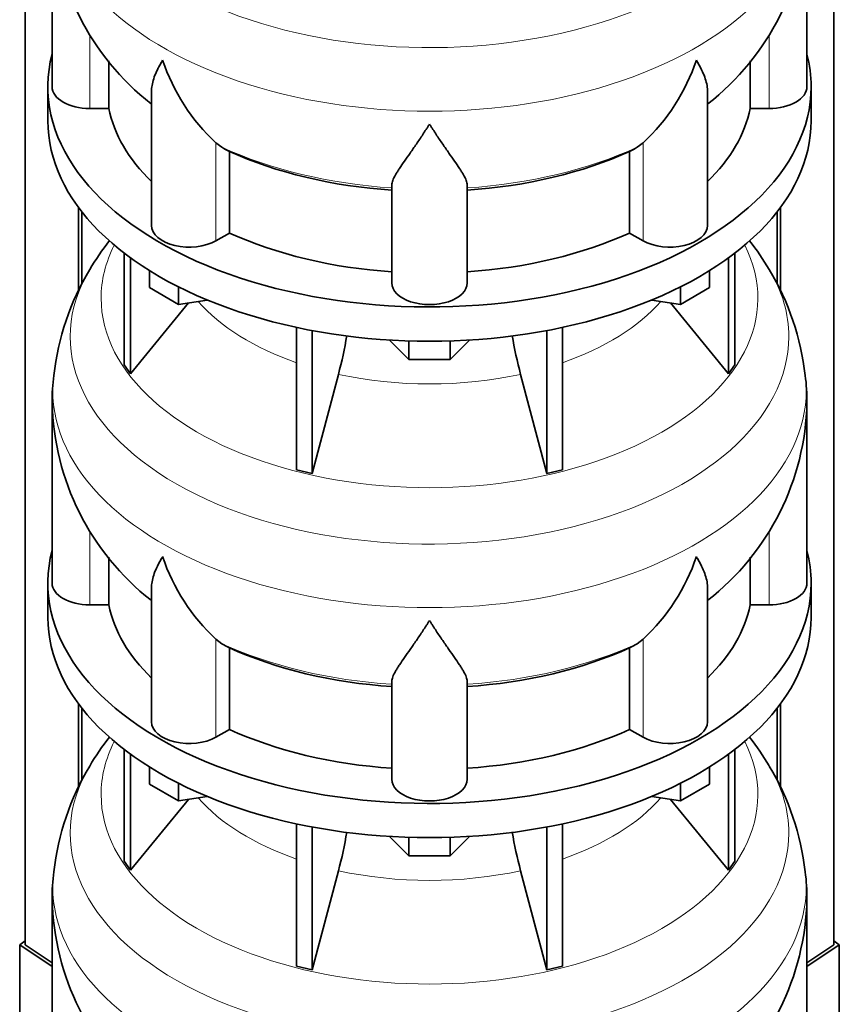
# Model space of a CAD drawing. Header units: millimetres. Extents: x 160 to 768, y -1047 to 1361.
# Tile 5 of 16: x 572 to 768, y -794 to -559. Entities that reach past the tile are written whole.
import ezdxf

# ---------------------------------------------------------------- set-up
doc = ezdxf.new("R2010")
doc.units = ezdxf.units.MM
for name, color, linetype in [('LOW_134-4', 7, 'Continuous'), ('VSI134_DIFFUSORE', 7, 'Continuous'), ('VSI134_TERMINALE', 7, 'Continuous')]:
    doc.layers.add(name, color=color, linetype=linetype)

# ---------------------------------------------------------------- blocks, each defined once
blk = doc.blocks.new('SE4')
at = {"layer": 'LOW_134-4', "color": 7, "linetype": 'Continuous', "lineweight": 35}
for p, q in [((573.42, -779.82), (573.42, -293.66)), ((766.28, -779.82), (766.28, -293.66)), ((586.17, -603.97), (586.17, -623.75)), ((586.93, -604.96), (586.93, -622.28)), ((752.77, -604.96), (752.77, -622.25)), ((753.53, -603.97), (753.53, -623.77)), ((586.17, -722.36), (586.17, -742.14)), ((753.53, -722.36), (753.53, -742.16)), ((586.93, -723.35), (586.93, -740.68)), ((752.77, -723.35), (752.77, -740.65))]:
    blk.add_line(p, q, dxfattribs=at)
at = {"layer": 'VSI134_DIFFUSORE', "color": 7, "linetype": 'Continuous', "lineweight": 35}
for p, q in [((579.85, -532.1), (579.85, -575.15)), ((759.85, -575.15), (759.85, -532.1)), ((593.38, -580.35), (593.38, -568.98)), ((746.32, -568.95), (746.32, -580.35)), ((578.85, -575.15), (578.85, -583.32)), ((760.85, -583.32), (760.85, -575.15)), ((603.57, -576.09), (603.57, -608.22)), ((736.13, -608.22), (736.13, -576.08)), ((588.85, -580.35), (593.38, -580.35)), ((746.32, -580.35), (750.85, -580.35)), ((620.36, -589.6), (618.94, -588.55)), ((720.76, -588.55), (719.34, -589.6)), ((622.14, -610.05), (622.14, -590.57)), ((717.56, -590.57), (717.56, -610.05)), ((660.85, -621.92), (660.85, -598.57)), ((678.85, -621.92), (678.85, -598.57)), ((618.94, -611.9), (622.14, -610.05)), ((717.56, -610.05), (720.76, -611.9)), ((597.02, -614.82), (597.02, -641.5)), ((742.68, -614.82), (742.68, -641.5)), ((598.55, -615.97), (598.55, -643.63)), ((741.15, -615.97), (741.15, -643.63)), ((603.09, -623.08), (603.09, -619.02)), ((736.61, -623.08), (736.61, -619.02)), ((610.03, -627.09), (603.09, -623.08)), ((610.03, -627.09), (610.03, -622.91)), ((729.67, -627.09), (729.67, -622.91)), ((736.61, -623.08), (729.67, -627.09)), ((598.55, -643.63), (612.41, -626.72)), ((616.86, -626.03), (610.03, -627.09)), ((729.67, -627.09), (722.84, -626.03)), ((727.29, -626.72), (741.15, -643.63)), ((638.15, -632.57), (638.15, -666.5)), ((641.85, -633.31), (641.85, -667.38)), ((697.85, -633.31), (697.85, -667.38)), ((701.55, -632.57), (701.55, -666.5)), ((664.94, -640.22), (660.29, -635.57)), ((664.94, -640.22), (664.94, -635.78)), ((679.41, -635.57), (674.76, -640.22)), ((674.76, -640.22), (674.76, -635.78)), ((674.76, -640.22), (664.94, -640.22)), ((597.02, -641.5), (598.55, -643.63)), ((741.15, -643.63), (742.68, -641.5)), ((641.85, -667.38), (648.13, -643.76)), ((691.57, -643.76), (697.85, -667.38)), ((579.85, -650.49), (579.85, -693.55)), ((759.85, -693.55), (759.85, -650.49)), ((638.15, -666.5), (641.85, -667.38)), ((697.85, -667.38), (701.55, -666.5)), ((593.38, -698.74), (593.38, -687.38)), ((746.32, -687.34), (746.32, -698.74)), ((578.85, -693.55), (578.85, -701.71)), ((603.57, -694.48), (603.57, -726.61)), ((736.13, -726.61), (736.13, -694.47)), ((760.85, -701.71), (760.85, -693.55)), ((588.85, -698.74), (593.38, -698.74)), ((746.32, -698.74), (750.85, -698.74)), ((620.36, -707.99), (618.94, -706.94)), ((622.14, -728.44), (622.14, -708.96)), ((717.56, -708.96), (717.56, -728.44)), ((720.76, -706.94), (719.34, -707.99)), ((660.85, -740.31), (660.85, -716.96)), ((678.85, -740.31), (678.85, -716.96)), ((618.94, -730.29), (622.14, -728.44)), ((717.56, -728.44), (720.76, -730.29)), ((597.02, -733.21), (597.02, -759.89)), ((598.55, -734.36), (598.55, -762.02)), ((741.15, -734.36), (741.15, -762.02)), ((742.68, -733.21), (742.68, -759.89)), ((603.09, -741.47), (603.09, -737.42)), ((736.61, -741.47), (736.61, -737.42)), ((610.03, -745.48), (603.09, -741.47)), ((610.03, -745.48), (610.03, -741.3)), ((729.67, -745.48), (729.67, -741.3)), ((736.61, -741.47), (729.67, -745.48)), ((598.55, -762.02), (612.41, -745.11)), ((616.86, -744.42), (610.03, -745.48)), ((729.67, -745.48), (722.84, -744.42)), ((727.29, -745.11), (741.15, -762.02)), ((638.15, -750.96), (638.15, -784.89)), ((701.55, -750.96), (701.55, -784.89)), ((641.85, -751.7), (641.85, -785.77)), ((697.85, -751.7), (697.85, -785.77)), ((664.94, -758.61), (660.29, -753.96)), ((664.94, -758.61), (664.94, -754.17)), ((679.41, -753.96), (674.76, -758.61)), ((674.76, -758.61), (674.76, -754.17)), ((597.02, -759.89), (598.55, -762.02)), ((674.76, -758.61), (664.94, -758.61)), ((741.15, -762.02), (742.68, -759.89)), ((641.85, -785.77), (648.13, -762.15)), ((691.57, -762.15), (697.85, -785.77)), ((579.85, -768.88), (579.85, -811.94)), ((759.85, -811.94), (759.85, -768.88)), ((638.15, -784.89), (641.85, -785.77)), ((697.85, -785.77), (701.55, -784.89))]:
    blk.add_line(p, q, dxfattribs=at)
at = {"layer": 'VSI134_DIFFUSORE', "color": 4, "linetype": 'Continuous', "lineweight": 9}
for p, q in [((588.85, -580.35), (588.85, -562.69)), ((750.85, -580.35), (750.85, -562.69)), ((618.94, -611.9), (618.94, -588.55)), ((720.76, -611.9), (720.76, -588.55)), ((588.85, -698.74), (588.85, -681.08)), ((750.85, -698.74), (750.85, -681.08)), ((618.94, -730.29), (618.94, -706.94)), ((720.76, -730.29), (720.76, -706.94))]:
    blk.add_line(p, q, dxfattribs=at)
at = {"layer": 'VSI134_DIFFUSORE', "color": 7, "linetype": 'Continuous', "lineweight": 35}
for centre, radius, start, end in [((641.19, -530.9), 61.31, 181.13, 232.043), ((698.49, -530.83), 61.37, 307.9088, 358.8103), ((651.44, -553.59), 47.73, 198.6373, 227.0857), ((688.26, -553.59), 47.73, 312.9143, 341.3628), ((628.27, -577.21), 14.7, 237.4509, 245.3566), ((711.43, -577.21), 14.7, 294.6434, 302.5491), ((648.49, -654.23), 69.4, 142.3825, 149.2794), ((690.69, -654.61), 70.04, 30.7925, 37.6012), ((642.41, -650.99), 62.52, 148.9914, 173.5914), ((697.46, -650.99), 62.36, 6.4073, 31.1006), ((558.28, -619.45), 93.08, 344.857, 350.6789), ((780.11, -619.65), 91.75, 189.3103, 195.2315), ((615.91, -649.39), 36.03, 171.4167, 181.7571), ((717.8, -649.97), 42.05, 359.2789, 8.1192), ((641.19, -649.29), 61.31, 181.13, 232.043), ((698.49, -649.22), 61.37, 307.9088, 358.8103), ((651.44, -671.98), 47.73, 198.6373, 227.0857), ((688.26, -671.98), 47.73, 312.9143, 341.3628), ((628.27, -695.6), 14.7, 237.4509, 245.3566), ((711.43, -695.6), 14.7, 294.6434, 302.5491), ((648.49, -772.62), 69.4, 142.3825, 149.2794), ((690.69, -773.01), 70.04, 30.7925, 37.6012), ((642.41, -769.38), 62.52, 148.9914, 173.5914), ((697.46, -769.38), 62.36, 6.4073, 31.1006), ((558.28, -737.84), 93.08, 344.857, 350.6789), ((780.11, -738.05), 91.75, 189.3103, 195.2315), ((615.91, -767.79), 36.03, 171.4167, 181.7571), ((717.8, -768.36), 42.05, 359.2789, 8.1192), ((641.19, -767.68), 61.31, 181.13, 232.043), ((698.49, -767.61), 61.37, 307.9088, 358.8103)]:
    blk.add_arc(centre, radius, start, end, dxfattribs=at)
at = {"layer": 'VSI134_DIFFUSORE', "color": 4, "linetype": 'Continuous', "lineweight": 9}
for centre, major_axis, start_param, end_param in [((669.85, -516.38), (85.67, 0), 2.813064, 6.283185), ((669.85, -529.14), (-89.83, 0), 0, 3.208962), ((669.85, -553.68), (-79.5, 0), 0.898849, 1.457346), ((669.85, -553.68), (79.5, 0), 4.82584, 5.384336), ((669.85, -625.58), (-78.3, 0), 0, 3.425204), ((669.85, -625.58), (-78.3, 0), 5.999574, 6.283185), ((669.85, -634.77), (85.67, 0), 2.813064, 6.283185), ((669.85, -634.77), (85.67, 0), 0, 0.328762), ((669.85, -610.46), (-61.63, 0), 0.463231, 1.030574), ((669.85, -610.46), (61.63, 0), 5.252612, 5.819954), ((669.85, -647.53), (-89.83, 0), 6.215638, 6.283185), ((669.85, -647.53), (-89.83, 0), 0, 3.208962), ((669.85, -610.46), (-61.63, 0), 1.210556, 1.931037), ((669.85, -672.07), (-79.5, 0), 0.898849, 1.457346), ((669.85, -672.07), (79.5, 0), 4.82584, 5.384336), ((669.85, -743.97), (-78.3, 0), 0, 3.425204), ((669.85, -743.97), (-78.3, 0), 5.999574, 6.283185), ((669.85, -753.16), (85.67, 0), 2.813064, 6.283185), ((669.85, -753.16), (85.67, 0), 0, 0.328762), ((669.85, -728.85), (-61.63, 0), 0.463231, 1.030574), ((669.85, -728.85), (61.63, 0), 5.252612, 5.819954), ((669.85, -765.92), (-89.83, 0), 6.215638, 6.283185), ((669.85, -765.92), (-89.83, 0), 0, 3.208962), ((669.85, -728.85), (-61.63, 0), 1.210556, 1.931037)]:
    blk.add_ellipse(centre, major_axis=major_axis, ratio=0.57735, start_param=start_param, end_param=end_param, dxfattribs=at)
at = {"layer": 'VSI134_DIFFUSORE', "color": 7, "linetype": 'Continuous', "lineweight": 35}
for centre, major_axis, start_param, end_param in [((669.85, -575.15), (91, 0), 2.993207, 6.283185), ((669.85, -575.15), (91, 0), 0, 0.148386), ((588.85, -575.15), (9, 0), 3.141593, 4.712389), ((750.85, -575.15), (-9, 0), 1.570796, 3.141593), ((669.85, -575.15), (-77, 0), 0.117151, 0.534109), ((669.85, -575.15), (77, 0), 5.749077, 6.166034), ((669.85, -583.32), (-91, 0), 0, 3.141593), ((669.85, -555.68), (-77, 0), 0.902549, 1.453645), ((669.85, -555.68), (77, 0), 4.82954, 5.380636), ((612.57, -608.22), (9, 0), 3.141593, 5.497787), ((669.85, -575.15), (-77, 0), 0.902549, 1.453645), ((669.85, -575.15), (77, 0), 4.82954, 5.380636), ((727.13, -608.22), (-9, 0), 0.785398, 3.141593), ((669.85, -621.92), (-9, 0), 0, 3.141593), ((669.85, -693.55), (91, 0), 2.993207, 6.283185), ((669.85, -693.55), (91, 0), 0, 0.148386), ((588.85, -693.55), (9, 0), 3.141593, 4.712389), ((750.85, -693.55), (-9, 0), 1.570796, 3.141593), ((669.85, -693.55), (-77, 0), 0.117151, 0.534109), ((669.85, -693.55), (77, 0), 5.749077, 6.166034), ((669.85, -701.71), (-91, 0), 0, 3.141593), ((669.85, -674.07), (-77, 0), 0.902549, 1.453645), ((669.85, -674.07), (77, 0), 4.82954, 5.380636), ((612.57, -726.61), (9, 0), 3.141593, 5.497787), ((727.13, -726.61), (-9, 0), 0.785398, 3.141593), ((669.85, -693.55), (-77, 0), 0.902549, 1.453645), ((669.85, -693.55), (77, 0), 4.82954, 5.380636), ((669.85, -740.31), (-9, 0), 0, 3.141593)]:
    blk.add_ellipse(centre, major_axis=major_axis, ratio=0.57735, start_param=start_param, end_param=end_param, dxfattribs=at)
for points, knots in [([(603.57, -576.1), (603.57, -575.93), (603.58, -575.77), (603.67, -574.58), (603.95, -573.53), (604.62, -571.86), (604.89, -571.28), (605.34, -570.39), (605.5, -570.09), (605.76, -569.63), (605.89, -569.4), (606.02, -569.16), (606.12, -569), (606.16, -568.92), (606.21, -568.85)], [0.4586292, 0.4586292, 0.4586292, 0.4586292, 0.5, 0.5, 0.75, 0.75, 0.875, 0.875, 0.9375, 0.9375, 0.96875, 0.984375, 0.984375, 1, 1, 1, 1]), ([(736.13, -576.09), (736.13, -575.94), (736.12, -575.78), (736.07, -575.12), (735.99, -574.61), (735.72, -573.55), (735.53, -573), (735.08, -571.87), (734.82, -571.29), (734.36, -570.4), (734.2, -570.09), (733.94, -569.63), (733.86, -569.48), (733.68, -569.16), (733.58, -569), (733.49, -568.85)], [0.4604904, 0.4604904, 0.4604904, 0.4604904, 0.5, 0.5, 0.625, 0.625, 0.75, 0.75, 0.875, 0.875, 0.9375, 0.9375, 0.96875, 0.96875, 1, 1, 1, 1]), ([(669.85, -584.07), (669.72, -584.28), (669.58, -584.49), (669.32, -584.91), (669.19, -585.12), (668.79, -585.73), (668.52, -586.14), (667.74, -587.33), (667.22, -588.1), (666.21, -589.57), (665.71, -590.29), (664.77, -591.64), (664.31, -592.28), (663.47, -593.5), (663.07, -594.08), (662.53, -594.9), (662.36, -595.17), (662.04, -595.68), (661.89, -595.93), (661.47, -596.65), (661.25, -597.09), (660.94, -597.89), (660.85, -598.25), (660.85, -598.57)], [0, 0, 0, 0, 0.03125, 0.03125, 0.0625, 0.0625, 0.125, 0.125, 0.25, 0.25, 0.375, 0.375, 0.5, 0.5, 0.625, 0.625, 0.6875, 0.6875, 0.75, 0.75, 0.875, 0.875, 1, 1, 1, 1]), ([(678.85, -598.57), (678.85, -598.25), (678.76, -597.89), (678.45, -597.09), (678.23, -596.65), (677.81, -595.93), (677.66, -595.68), (677.34, -595.17), (677.17, -594.9), (676.63, -594.08), (676.23, -593.5), (675.39, -592.28), (674.94, -591.64), (673.99, -590.29), (673.5, -589.58), (672.48, -588.1), (671.96, -587.33), (671.18, -586.14), (670.91, -585.74), (670.52, -585.12), (670.38, -584.91), (670.12, -584.49), (669.98, -584.28), (669.85, -584.07)], [0, 0, 0, 0, 0.125, 0.125, 0.25, 0.25, 0.3125, 0.3125, 0.375, 0.375, 0.5, 0.5, 0.625, 0.625, 0.75, 0.75, 0.875, 0.875, 0.9375, 0.9375, 0.96875, 0.96875, 1, 1, 1, 1]), ([(603.57, -694.49), (603.57, -694.32), (603.58, -694.16), (603.67, -692.97), (603.95, -691.92), (604.62, -690.25), (604.89, -689.67), (605.34, -688.78), (605.5, -688.48), (605.76, -688.02), (605.89, -687.79), (606.02, -687.55), (606.12, -687.4), (606.16, -687.32), (606.21, -687.24)], [0.4586292, 0.4586292, 0.4586292, 0.4586292, 0.5, 0.5, 0.75, 0.75, 0.875, 0.875, 0.9375, 0.9375, 0.96875, 0.984375, 0.984375, 1, 1, 1, 1]), ([(736.13, -694.49), (736.13, -694.33), (736.12, -694.17), (736.07, -693.51), (735.99, -693), (735.72, -691.94), (735.53, -691.39), (735.08, -690.26), (734.82, -689.68), (734.36, -688.79), (734.2, -688.49), (733.94, -688.02), (733.86, -687.87), (733.68, -687.55), (733.58, -687.4), (733.49, -687.24)], [0.4604904, 0.4604904, 0.4604904, 0.4604904, 0.5, 0.5, 0.625, 0.625, 0.75, 0.75, 0.875, 0.875, 0.9375, 0.9375, 0.96875, 0.96875, 1, 1, 1, 1]), ([(669.85, -702.46), (669.72, -702.67), (669.58, -702.88), (669.32, -703.3), (669.19, -703.51), (668.79, -704.13), (668.52, -704.53), (667.74, -705.72), (667.22, -706.49), (666.21, -707.97), (665.71, -708.68), (664.77, -710.03), (664.31, -710.67), (663.47, -711.89), (663.07, -712.47), (662.53, -713.29), (662.36, -713.56), (662.04, -714.08), (661.89, -714.33), (661.47, -715.05), (661.25, -715.48), (660.94, -716.28), (660.85, -716.64), (660.85, -716.96)], [0, 0, 0, 0, 0.03125, 0.03125, 0.0625, 0.0625, 0.125, 0.125, 0.25, 0.25, 0.375, 0.375, 0.5, 0.5, 0.625, 0.625, 0.6875, 0.6875, 0.75, 0.75, 0.875, 0.875, 1, 1, 1, 1]), ([(678.85, -716.96), (678.85, -716.64), (678.76, -716.28), (678.45, -715.49), (678.23, -715.05), (677.81, -714.33), (677.66, -714.08), (677.34, -713.56), (677.17, -713.3), (676.63, -712.48), (676.23, -711.9), (675.39, -710.68), (674.94, -710.03), (673.99, -708.68), (673.5, -707.97), (672.48, -706.49), (671.96, -705.73), (671.18, -704.53), (670.91, -704.13), (670.52, -703.51), (670.38, -703.3), (670.12, -702.88), (669.98, -702.67), (669.85, -702.46)], [0, 0, 0, 0, 0.125, 0.125, 0.25, 0.25, 0.3125, 0.3125, 0.375, 0.375, 0.5, 0.5, 0.625, 0.625, 0.75, 0.75, 0.875, 0.875, 0.9375, 0.9375, 0.96875, 0.96875, 1, 1, 1, 1])]:
    blk.add_open_spline(points, degree=3, knots=knots, dxfattribs=at)
at = {"layer": 'VSI134_TERMINALE', "color": 7, "linetype": 'Continuous', "lineweight": 35}
for p, q in [((573.42, -778.86), (572.14, -779.85)), ((767.56, -779.85), (766.28, -778.86)), ((572.14, -779.85), (579.85, -784.97)), ((572.14, -779.85), (572.14, -807.4)), ((579.85, -784.09), (573.42, -779.82)), ((766.28, -779.82), (759.85, -784.09)), ((759.85, -784.97), (767.56, -779.85)), ((767.56, -779.85), (767.56, -807.4))]:
    blk.add_line(p, q, dxfattribs=at)

msp = doc.modelspace()

# ---------------------------------------------------------------- block references
msp.add_blockref('SE4', (0, 0))

doc.saveas('drawing.dxf')
